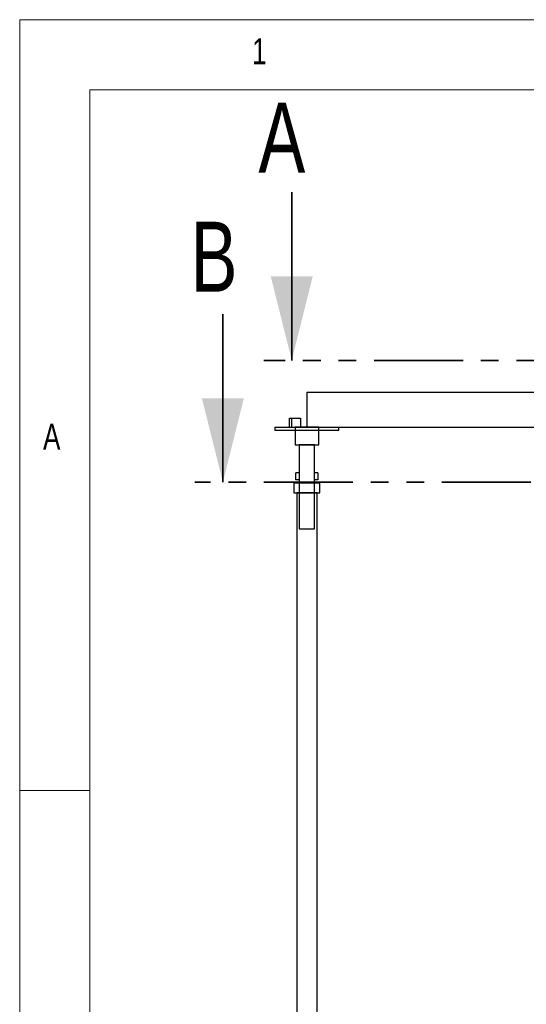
# Model space of a CAD drawing. Header units: millimetres. Extents: x 5 to 589, y 5 to 415.
# Tile 5 of 67: x 5 to 41, y 345 to 415. Entities that reach past the tile are written whole.
import ezdxf

# ---------------------------------------------------------------- set-up
doc = ezdxf.new("R2010")
doc.units = ezdxf.units.MM
doc.linetypes.add('PHANTOM', pattern=[12.7, 6.35, -1.27, 1.27, -1.27, 1.27, -1.27])
doc.layers.add('NOTES', color=6, linetype='Continuous')
doc.layers.add('TRAIT-FORT', color=4, linetype='Continuous', lineweight=25)
doc.styles.add('SLDTEXTSTYLE0', font='TXT', dxfattribs={"width": 0.75})

msp = doc.modelspace()

# ---------------------------------------------------------------- linework, layer by layer
at = {"color": 7, "linetype": 'Continuous', "lineweight": 18}
for p, q in [((589, 415), (5, 415)), ((5, 415), (5, 5)), ((584, 410), (10, 410)), ((10, 410), (10, 10)), ((10, 360), (5, 360))]:
    msp.add_line(p, q, dxfattribs=at)
at = {"color": 7, "linetype": 'Continuous', "lineweight": 35}
for p, q in [((24.416, 402.683), (24.416, 390.683)), ((19.502, 393.99), (19.502, 381.99))]:
    msp.add_line(p, q, dxfattribs=at)
at = {"color": 7, "linetype": 'PHANTOM', "lineweight": 35}
for p, q in [((176.343, 390.683), (22.416, 390.683)), ((181.186, 381.99), (17.502, 381.99))]:
    msp.add_line(p, q, dxfattribs=at)
at = {"color": 7, "linetype": 'Continuous', "lineweight": 35}
for points in [[(24.416, 390.683), (25.916, 396.683), (22.916, 396.683)], [(19.502, 381.99), (21.002, 387.99), (18.002, 387.99)]]:
    msp.add_solid(points, dxfattribs=at)
at = {"layer": 'TRAIT-FORT', "color": 4, "linetype": 'Continuous', "lineweight": 25}
for p, q in [((25.5, 388.412), (55.5, 388.412)), ((25.5, 388.412), (25.5, 385.912)), ((24.268, 385.912), (24.268, 386.562)), ((24.268, 386.562), (24.418, 386.562)), ((24.418, 385.912), (24.418, 386.562)), ((24.418, 386.562), (25.043, 386.562)), ((25.043, 386.562), (25.043, 385.912)), ((23.218, 385.912), (27.783, 385.912)), ((23.218, 385.912), (23.218, 385.712)), ((24.65, 385.912), (24.65, 384.662)), ((26.35, 385.912), (24.65, 385.912)), ((25.5, 385.912), (55.5, 385.912)), ((26.35, 384.662), (26.35, 385.912)), ((27.783, 385.712), (27.783, 385.912)), ((23.218, 385.712), (27.783, 385.712)), ((24.65, 384.662), (26.35, 384.662)), ((24.95, 384.662), (24.95, 378.662)), ((26.05, 384.662), (24.95, 384.662)), ((26.05, 378.662), (26.05, 384.662)), ((24.713, 382.167), (24.713, 382.667)), ((24.95, 382.667), (24.713, 382.667)), ((24.95, 382.667), (24.95, 382.167)), ((26.05, 382.167), (26.05, 382.667)), ((26.288, 382.667), (26.05, 382.667)), ((26.288, 382.667), (26.288, 382.167)), ((24.575, 381.917), (24.575, 381.242)), ((26.425, 381.917), (24.575, 381.917)), ((24.95, 382.167), (24.713, 382.167)), ((26.288, 382.167), (26.05, 382.167)), ((26.425, 381.242), (26.425, 381.917)), ((24.575, 381.242), (26.425, 381.242)), ((24.775, 381.242), (24.775, 338.667)), ((26.225, 381.242), (24.775, 381.242)), ((26.225, 338.667), (26.225, 381.242)), ((24.95, 378.662), (26.05, 378.662))]:
    msp.add_line(p, q, dxfattribs=at)

# ---------------------------------------------------------------- texts
at = {"color": 7, "linetype": 'Continuous', "char_height": 5, "attachment_point": 1, "style": 'SLDTEXTSTYLE0'}
for s, insert in [('A', (22.039, 409.084)), ('B', (17.2, 400.585))]:
    msp.add_mtext(s, dxfattribs=dict(at, insert=insert))
at = {"layer": 'NOTES', "color": 211, "char_height": 1.852, "attachment_point": 1, "style": 'SLDTEXTSTYLE0'}
for s, insert in [('1', (21.583, 413.668)), ('A', (6.667, 386.168))]:
    msp.add_mtext(s, dxfattribs=dict(at, insert=insert))

doc.saveas('drawing.dxf')
